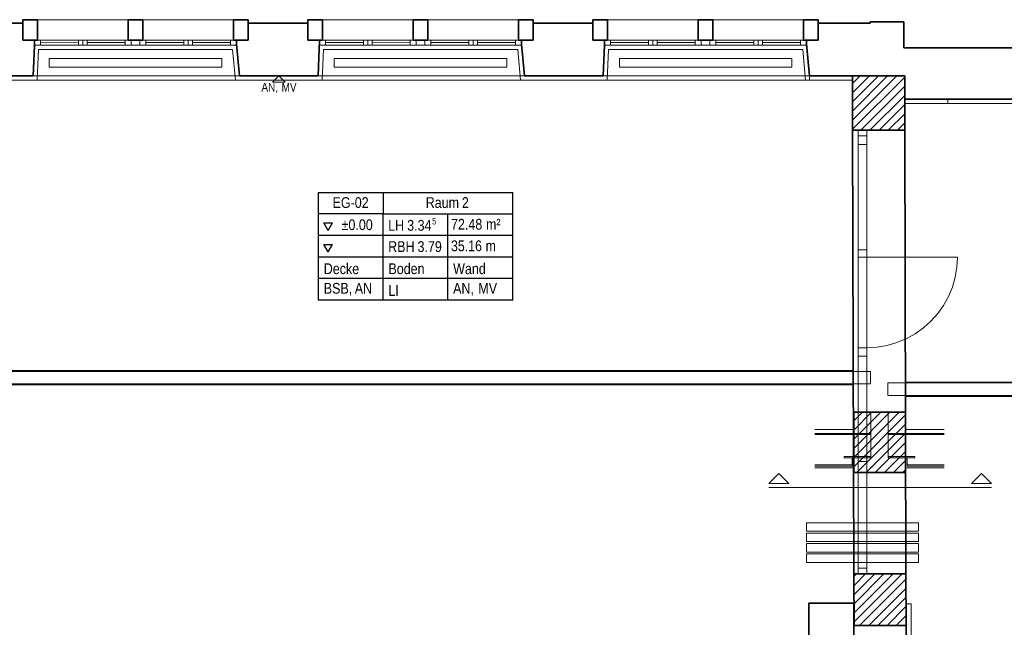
# Model space of a CAD drawing. Extents: x -132 to 668, y -61 to 533.
# Tile 86 of 256: x 43 to 271, y 258 to 399. Entities that reach past the tile are written whole.
import ezdxf
from ezdxf.lldxf.tags import DXFTag

# ---------------------------------------------------------------- set-up
doc = ezdxf.new("R2010")
doc.units = 0
doc.layers.get('0').update_dxf_attribs({"lineweight": 5})
for name, color, linetype, lineweight in [('5_EG-AUSBAU', 7, 'Continuous', 25), ('5_EG-BESTAND', 7, 'Continuous', 25), ('5_EG-DURCHBRÜCHE', 7, 'Continuous', 25), ('5_EG-HLSE', 7, 'Continuous', 25), ('5_EG-NEU', 7, 'Continuous', 25), ('5_EG-RAUM', 7, 'Continuous', 25), ('5_EG-SCHNITT BETONRAHMEN', 7, 'Continuous', 25), ('5_EG-SCHRAFF-FILL', 7, 'Continuous', 25), ('5_EG-STATIK', 7, 'Continuous', 25), ('5_EG-WANDFLÄCHENMATERIAL', 7, 'Continuous', 25)]:
    doc.layers.add(name, color=color, linetype=linetype, lineweight=lineweight)
doc.styles.get("Standard").update_dxf_attribs({"font": 'arial.ttf'})
tags = doc.linetypes.add('ALL_S14', pattern=[0.002, 0.001, -0.001]).pattern_tags.tags
tags[6:7] = [DXFTag(74, 4), DXFTag(75, 0), DXFTag(340, '0'), DXFTag(46, 1.0), DXFTag(50, 0.0), DXFTag(44, 0.0), DXFTag(45, 0.0)]
tags[4:5] = [DXFTag(74, 4), DXFTag(75, 0), DXFTag(340, '0'), DXFTag(46, 1.0), DXFTag(50, 0.0), DXFTag(44, 0.0), DXFTag(45, 0.0)]
tags = doc.linetypes.add('ALL_S16', pattern=[0.0005, 0, -0.0005]).pattern_tags.tags
tags[6:7] = [DXFTag(74, 4), DXFTag(75, 0), DXFTag(340, '0'), DXFTag(46, 1.0), DXFTag(50, 0.0), DXFTag(44, 0.0), DXFTag(45, 0.0)]
tags[4:5] = [DXFTag(74, 4), DXFTag(75, 0), DXFTag(340, '0'), DXFTag(46, 1.0), DXFTag(50, 0.0), DXFTag(44, 0.0), DXFTag(45, 0.0)]
tags = doc.linetypes.add('PUNKT2_S9', pattern=[0.0005, 0, -0.0005]).pattern_tags.tags
tags[6:7] = [DXFTag(74, 4), DXFTag(75, 0), DXFTag(340, '0'), DXFTag(46, 1.0), DXFTag(50, 0.0), DXFTag(44, 0.0), DXFTag(45, 0.0)]
tags[4:5] = [DXFTag(74, 4), DXFTag(75, 0), DXFTag(340, '0'), DXFTag(46, 1.0), DXFTag(50, 0.0), DXFTag(44, 0.0), DXFTag(45, 0.0)]
tags = doc.linetypes.add('STRICHPUNKT2_S5', pattern=[0.01, 0.008, -0.001, 0, -0.001]).pattern_tags.tags
tags[10:11] = [DXFTag(74, 4), DXFTag(75, 0), DXFTag(340, '0'), DXFTag(46, 1.0), DXFTag(50, 0.0), DXFTag(44, 0.0), DXFTag(45, 0.0)]
tags[8:9] = [DXFTag(74, 4), DXFTag(75, 0), DXFTag(340, '0'), DXFTag(46, 1.0), DXFTag(50, 0.0), DXFTag(44, 0.0), DXFTag(45, 0.0)]
tags[6:7] = [DXFTag(74, 4), DXFTag(75, 0), DXFTag(340, '0'), DXFTag(46, 1.0), DXFTag(50, 0.0), DXFTag(44, 0.0), DXFTag(45, 0.0)]
tags[4:5] = [DXFTag(74, 4), DXFTag(75, 0), DXFTag(340, '0'), DXFTag(46, 1.0), DXFTag(50, 0.0), DXFTag(44, 0.0), DXFTag(45, 0.0)]
tags = doc.linetypes.add('VERDECKT2_S2', pattern=[0.0027, 0.002, -0.0007]).pattern_tags.tags
tags[6:7] = [DXFTag(74, 4), DXFTag(75, 0), DXFTag(340, '0'), DXFTag(46, 1.0), DXFTag(50, 0.0), DXFTag(44, 0.0), DXFTag(45, 0.0)]
tags[4:5] = [DXFTag(74, 4), DXFTag(75, 0), DXFTag(340, '0'), DXFTag(46, 1.0), DXFTag(50, 0.0), DXFTag(44, 0.0), DXFTag(45, 0.0)]

# ---------------------------------------------------------------- blocks, each defined once
blk = doc.blocks.new('Referenz-A07AMLO71N', base_point=(-89.16, -60.05))
at = {"layer": '5_EG-AUSBAU', "color": 0, "lineweight": 13}
for p, q in [((47.36, 392.14), (47.04, 385)), ((47.36, 392.14), (92.37, 392.15)), ((92.37, 392.15), (93.01, 385)), ((113.15, 385), (113.48, 392.14)), ((113.48, 392.14), (158.48, 392.15)), ((158.48, 392.15), (159.12, 385)), ((179.58, 392.14), (179.25, 385)), ((179.58, 392.14), (224.59, 392.15)), ((224.59, 392.15), (225.23, 384.99)), ((37.64, 385), (47.04, 385)), ((47.04, 385), (93.01, 385)), ((93.01, 385), (114.01, 385)), ((114.01, 385), (159.12, 385)), ((159.12, 385), (179.25, 385)), ((179.25, 385), (226.15, 384.99)), ((258.26, 379.59), (281.16, 379.57))]:
    blk.add_line(p, q, dxfattribs=at)
at = {"layer": '5_EG-BESTAND', "color": 0, "lineweight": 35}
for p, q in [((23.41, 398.21), (43.71, 398.21)), ((43.71, 399.04), (47.11, 399.04)), ((43.71, 394.3), (43.71, 399.04)), ((43.71, 398.21), (43.71, 394.3)), ((47.11, 399.04), (47.11, 394.3)), ((68.15, 399.03), (71.55, 399.03)), ((68.15, 394.3), (68.15, 399.03)), ((71.55, 399.03), (71.55, 394.3)), ((92.59, 399.04), (95.99, 399.04)), ((92.59, 394.31), (92.59, 399.04)), ((95.99, 399.04), (95.99, 394.31)), ((109.81, 398.21), (95.99, 398.21)), ((95.99, 398.21), (95.99, 394.31)), ((109.81, 399.04), (113.21, 399.04)), ((109.81, 394.3), (109.81, 399.04)), ((109.81, 394.3), (109.81, 398.21)), ((113.21, 399.04), (113.21, 394.3)), ((134.25, 399.03), (137.65, 399.03)), ((134.25, 394.3), (134.25, 399.03)), ((137.65, 399.03), (137.65, 394.3)), ((158.69, 399.04), (162.09, 399.04)), ((158.69, 394.31), (158.69, 399.04)), ((162.09, 399.04), (162.09, 394.31)), ((175.92, 398.21), (162.09, 398.21)), ((162.09, 398.21), (162.09, 394.31)), ((175.92, 399.04), (179.32, 399.04)), ((175.92, 394.3), (175.92, 399.04)), ((175.92, 394.3), (175.92, 398.21)), ((179.32, 399.04), (179.32, 394.3)), ((200.36, 399.03), (203.76, 399.03)), ((200.36, 394.3), (200.36, 399.03)), ((203.76, 399.03), (203.76, 394.3)), ((224.8, 399.04), (228.2, 399.04)), ((224.8, 394.31), (224.8, 399.04)), ((228.2, 399.04), (228.2, 394.31)), ((240.25, 398.2), (228.2, 398.2)), ((228.2, 398.2), (228.2, 394.31)), ((240.66, 398.54), (240.25, 398.54)), ((240.25, 398.54), (240.25, 398.2)), ((248.04, 398.54), (240.66, 398.54)), ((248.04, 392.52), (248.04, 398.54)), ((47.11, 394.3), (43.71, 394.3)), ((43.71, 394.3), (46.41, 394.3)), ((46.41, 392.96), (46.09, 386.03)), ((46.41, 394.3), (46.41, 392.96)), ((71.55, 394.3), (68.15, 394.3)), ((95.99, 394.31), (92.59, 394.31)), ((95.99, 394.31), (93.29, 394.31)), ((93.29, 394.31), (93.29, 393.37)), ((93.29, 393.37), (93.93, 386)), ((112.51, 394.3), (109.81, 394.3)), ((113.21, 394.3), (109.81, 394.3)), ((112.48, 392.33), (112.51, 393.9)), ((112.51, 393.9), (112.51, 394.3)), ((137.65, 394.3), (134.25, 394.3)), ((162.09, 394.31), (158.69, 394.31)), ((162.09, 394.31), (159.39, 394.31)), ((159.39, 394.31), (159.39, 393.81)), ((159.39, 393.81), (159.39, 393.37)), ((159.39, 393.37), (160.03, 386.03)), ((178.62, 394.3), (175.92, 394.3)), ((179.32, 394.3), (175.92, 394.3)), ((178.3, 386), (178.63, 393.14)), ((178.62, 393.14), (178.62, 394.3)), ((203.76, 394.3), (200.36, 394.3)), ((228.2, 394.31), (224.8, 394.31)), ((228.2, 394.31), (225.5, 394.31)), ((225.5, 394.31), (225.5, 393.37)), ((225.5, 393.37), (226.14, 386)), ((112.19, 386), (112.48, 392.33)), ((278.19, 392.52), (248.04, 392.52)), ((46.09, 386), (36.64, 386)), ((46.09, 386.03), (46.09, 386)), ((93.93, 386), (112.19, 386)), ((160.03, 386.03), (160.03, 386)), ((160.03, 386), (178.3, 386)), ((226.14, 385.99), (236.12, 385.99)), ((248.26, 380.59), (279.64, 380.59)), ((236.47, 263.75), (225.97, 263.75)), ((225.97, 263.75), (225.97, 246.11)), ((236.47, 263.75), (236.47, 246.11)), ((248.72, 223.12), (248.55, 263.8)), ((248.58, 258.57), (236.5, 258.57))]:
    blk.add_line(p, q, dxfattribs=at)
at = {"layer": '5_EG-BESTAND', "color": 0, "lineweight": 13}
for p, q in [((47.11, 394.3), (47.11, 399.04)), ((47.11, 399.04), (47.46, 399.04)), ((47.46, 399.04), (92.21, 399.04)), ((92.21, 399.04), (92.59, 399.04)), ((113.21, 399.04), (134.25, 399.03)), ((137.65, 399.03), (158.69, 399.04)), ((179.32, 399.04), (200.36, 399.03)), ((203.76, 399.03), (224.8, 399.04)), ((46.45, 394.3), (47.11, 394.3))]:
    blk.add_line(p, q, dxfattribs=at)
at = {"layer": '5_EG-BESTAND', "color": 0, "lineweight": 18}
for p, q in [((92.59, 399.04), (92.59, 394.31)), ((92.59, 394.31), (93.29, 394.31))]:
    blk.add_line(p, q, dxfattribs=at)
at = {"layer": '5_EG-BESTAND', "color": 0, "linetype": 'PUNKT2_S9', "lineweight": 13, "ltscale": 0.13}
for p, q in [((46.08, 386), (93.94, 386)), ((112.17, 386.03), (160.03, 386.03)), ((178.29, 386), (226.15, 386))]:
    blk.add_line(p, q, dxfattribs=at)
at = {"layer": '5_EG-BESTAND', "color": 0, "linetype": 'ALL_S14', "lineweight": 13, "ltscale": 0.13}
for p, q in [((36.64, 317.5), (240.27, 317.5)), ((36.64, 314.6), (240.27, 314.6)), ((388.61, 314.81), (244.33, 314.81)), ((388.61, 311.91), (244.33, 311.91))]:
    blk.add_line(p, q, dxfattribs=at)
at = {"layer": '5_EG-DURCHBRÜCHE', "color": 0, "linetype": 'ALL_S14', "lineweight": 13, "ltscale": 0.13}
for p, q in [((240.27, 314.7), (240.27, 317.5)), ((244.33, 312.01), (244.33, 314.81))]:
    blk.add_line(p, q, dxfattribs=at)
at = {"layer": '5_EG-HLSE', "color": 0, "linetype": 'ALL_S14', "lineweight": 13, "ltscale": 0.13}
for p, q in [((49.85, 388.03), (49.85, 390.03)), ((49.85, 390.03), (89.85, 390.03)), ((89.85, 390.03), (89.85, 388.03)), ((89.85, 390.03), (89.85, 390.03)), ((115.95, 388.03), (115.95, 390.03)), ((115.95, 390.03), (155.95, 390.03)), ((155.95, 390.03), (155.95, 388.03)), ((155.95, 390.03), (155.95, 390.03)), ((182.06, 388.03), (182.06, 390.03)), ((182.06, 390.03), (222.06, 390.03)), ((222.06, 390.03), (222.06, 388.03)), ((222.06, 390.03), (222.06, 390.03)), ((89.85, 388.03), (49.85, 388.03)), ((89.85, 388.03), (89.85, 388.03)), ((155.95, 388.03), (115.95, 388.03)), ((155.95, 388.03), (155.95, 388.03)), ((222.06, 388.03), (182.06, 388.03)), ((222.06, 388.03), (222.06, 388.03))]:
    blk.add_line(p, q, dxfattribs=at)
at = {"layer": '5_EG-NEU', "color": 0, "lineweight": 13}
for p, q in [((46.41, 393.14), (46.41, 394.3)), ((46.41, 394.3), (47.81, 394.3)), ((47.81, 393.14), (46.41, 393.14)), ((47.81, 393.14), (47.81, 394.3)), ((47.81, 394.3), (67.45, 394.3)), ((47.81, 394.3), (47.81, 393.14)), ((56.63, 393.71), (47.81, 393.72)), ((67.45, 393.14), (47.81, 393.14)), ((56.62, 394.29), (56.63, 393.13)), ((57.62, 394.3), (57.63, 393.14)), ((58.62, 394.31), (58.63, 393.15)), ((58.63, 393.73), (67.45, 393.72)), ((67.45, 394.3), (67.45, 393.14)), ((67.45, 394.3), (68.85, 394.3)), ((67.45, 393.14), (67.45, 394.3)), ((68.85, 393.14), (67.45, 393.14)), ((68.85, 394.3), (68.85, 393.14)), ((68.85, 394.3), (70.85, 394.3)), ((68.85, 393.14), (68.85, 394.3)), ((70.85, 393.14), (68.85, 393.14)), ((70.85, 393.14), (70.85, 394.3)), ((70.85, 394.3), (72.25, 394.3)), ((70.85, 394.3), (70.85, 393.14)), ((72.25, 393.14), (70.85, 393.14)), ((72.25, 393.15), (72.25, 394.31)), ((72.25, 394.31), (91.89, 394.31)), ((72.25, 394.3), (72.25, 393.14)), ((72.25, 393.72), (81.07, 393.72)), ((91.89, 393.15), (72.25, 393.15)), ((81.06, 394.3), (81.07, 393.14)), ((82.06, 394.31), (82.07, 393.15)), ((83.06, 394.32), (83.07, 393.16)), ((83.07, 393.74), (91.89, 393.73)), ((91.89, 394.31), (91.89, 393.15)), ((91.89, 394.31), (93.29, 394.31)), ((91.89, 393.15), (91.89, 394.31)), ((93.29, 393.15), (91.89, 393.15)), ((93.29, 394.31), (93.29, 393.15)), ((112.51, 393.14), (112.51, 394.3)), ((112.51, 394.3), (113.91, 394.3)), ((113.91, 393.14), (112.51, 393.14)), ((113.91, 393.14), (113.91, 394.3)), ((113.91, 394.3), (133.55, 394.3)), ((113.91, 394.3), (113.91, 393.14)), ((113.91, 393.72), (122.73, 393.72)), ((133.55, 393.14), (113.91, 393.14)), ((114.61, 393.14), (132.85, 393.14)), ((122.73, 394.29), (122.74, 393.13)), ((123.73, 394.3), (123.74, 393.14)), ((124.73, 394.31), (124.74, 393.15)), ((124.73, 393.73), (133.55, 393.8)), ((133.55, 394.3), (133.55, 393.14)), ((133.55, 394.3), (134.95, 394.3)), ((133.55, 393.14), (133.55, 394.3)), ((134.95, 393.14), (133.55, 393.14)), ((134.95, 394.3), (134.95, 393.14)), ((134.95, 394.3), (136.95, 394.3)), ((134.95, 393.14), (134.95, 394.3)), ((136.95, 393.14), (134.95, 393.14)), ((136.95, 393.14), (136.95, 394.3)), ((136.95, 394.3), (138.35, 394.3)), ((136.95, 394.3), (136.95, 393.14)), ((138.35, 393.14), (136.95, 393.14)), ((138.35, 393.15), (138.35, 394.31)), ((138.35, 394.31), (157.99, 394.31)), ((138.35, 394.3), (138.35, 393.14)), ((138.35, 393.73), (147.17, 393.72)), ((157.99, 393.15), (138.35, 393.15)), ((139.05, 393.15), (157.29, 393.15)), ((147.17, 394.3), (147.18, 393.14)), ((148.17, 394.31), (148.18, 393.15)), ((149.17, 394.32), (149.18, 393.16)), ((149.17, 393.74), (157.99, 393.73)), ((157.99, 394.31), (157.99, 393.15)), ((157.99, 394.31), (159.39, 394.31)), ((157.99, 393.15), (157.99, 394.31)), ((159.39, 393.15), (157.99, 393.15)), ((159.39, 394.31), (159.39, 393.15)), ((178.62, 393.14), (178.62, 394.3)), ((178.62, 394.3), (180.02, 394.3)), ((180.02, 393.14), (178.62, 393.14)), ((180.02, 393.14), (180.02, 394.3)), ((180.02, 394.3), (199.66, 394.3)), ((180.02, 394.3), (180.02, 393.14)), ((180.02, 393.72), (188.84, 393.72)), ((199.66, 393.14), (180.02, 393.14)), ((188.83, 394.29), (188.84, 393.13)), ((189.83, 394.3), (189.84, 393.14)), ((190.83, 394.31), (190.84, 393.15)), ((190.84, 393.73), (199.66, 393.72)), ((199.66, 394.3), (199.66, 393.14)), ((199.66, 394.3), (201.06, 394.3)), ((199.66, 393.14), (199.66, 394.3)), ((201.06, 393.14), (199.66, 393.14)), ((201.06, 394.3), (201.06, 393.14)), ((201.06, 394.3), (203.06, 394.3)), ((201.06, 393.14), (201.06, 394.3)), ((203.06, 393.14), (201.06, 393.14)), ((203.06, 393.14), (203.06, 394.3)), ((203.06, 394.3), (204.46, 394.3)), ((203.06, 394.3), (203.06, 393.14)), ((204.46, 393.14), (203.06, 393.14)), ((204.46, 393.15), (204.46, 394.31)), ((204.46, 394.31), (224.1, 394.31)), ((204.46, 394.3), (204.46, 393.14)), ((204.46, 393.72), (213.28, 393.72)), ((224.1, 393.15), (204.46, 393.15)), ((213.27, 394.3), (213.28, 393.14)), ((214.27, 394.31), (214.28, 393.15)), ((215.27, 394.32), (215.28, 393.16)), ((215.28, 393.74), (224.1, 393.73)), ((224.1, 394.31), (224.1, 393.15)), ((224.1, 394.31), (225.5, 394.31)), ((224.1, 393.15), (224.1, 394.31)), ((225.5, 393.15), (224.1, 393.15)), ((225.5, 394.31), (225.5, 393.15)), ((226.15, 384.99), (226.15, 386)), ((226.15, 384.99), (236.12, 384.99)), ((248.26, 379.59), (258.26, 379.59)), ((258.26, 379.59), (258.26, 380.59)), ((237.45, 373.39), (237.45, 372.84)), ((239.45, 373.39), (239.45, 372.84)), ((237.45, 372.09), (239.45, 372.09)), ((237.45, 370.09), (239.45, 370.09)), ((237.45, 345.72), (239.45, 345.72)), ((237.45, 343.98), (239.45, 343.98)), ((237.45, 322.98), (239.45, 322.98)), ((237.45, 321.04), (239.45, 321.04)), ((237.38, 296.57), (239.38, 296.57)), ((225.47, 280.42), (225.47, 282.42)), ((225.47, 282.42), (251.47, 282.42)), ((251.47, 282.42), (251.47, 280.42)), ((251.47, 280.42), (225.47, 280.42)), ((225.47, 278.02), (225.47, 280.02)), ((225.47, 280.02), (251.47, 280.02)), ((251.47, 280.02), (251.47, 278.02)), ((251.47, 278.02), (225.47, 278.02)), ((225.47, 275.62), (225.47, 277.62)), ((225.47, 277.62), (251.47, 277.62)), ((251.47, 277.62), (251.47, 275.62)), ((251.47, 275.62), (225.47, 275.62)), ((225.47, 273.22), (225.47, 275.22)), ((225.47, 275.22), (251.47, 275.22)), ((251.47, 275.22), (251.47, 273.22)), ((251.47, 273.22), (225.47, 273.22)), ((237.47, 272.82), (237.47, 270.57)), ((237.47, 271.87), (239.47, 271.87)), ((239.47, 272.82), (239.47, 270.58)), ((249.71, 263.57), (248.55, 263.57)), ((249.71, 263.57), (249.71, 248.57))]:
    blk.add_line(p, q, dxfattribs=at)
at = {"layer": '5_EG-NEU', "color": 0, "linetype": 'VERDECKT2_S2', "lineweight": 13, "ltscale": 0.13}
for p, q in [((237.47, 272.82), (237.45, 373.39)), ((239.47, 272.82), (239.45, 373.39)), ((239.48, 343.98), (260.48, 343.98)), ((260.35, 341.63), (260.48, 343.98)), ((259.95, 339.31), (260.35, 341.63)), ((259.3, 337.05), (259.95, 339.31)), ((258.4, 334.87), (259.3, 337.05)), ((257.26, 332.81), (258.4, 334.87)), ((255.9, 330.89), (257.26, 332.81)), ((252.57, 327.56), (254.33, 329.13)), ((254.33, 329.13), (255.9, 330.89)), ((250.65, 326.2), (252.57, 327.56)), ((246.41, 324.16), (248.59, 325.06)), ((248.59, 325.06), (250.65, 326.2)), ((239.48, 322.98), (241.83, 323.11)), ((241.83, 323.11), (244.15, 323.51)), ((244.15, 323.51), (246.41, 324.16))]:
    blk.add_line(p, q, dxfattribs=at)
at = {"layer": '5_EG-NEU', "color": 0, "linetype": 'ALL_S14', "lineweight": 13, "ltscale": 0.13}
for p, q in [((236.27, 317.7), (36.64, 317.7)), ((236.28, 314.4), (36.64, 314.4)), ((388.61, 315.01), (248.33, 315.01)), ((388.61, 311.71), (248.34, 311.71))]:
    blk.add_line(p, q, dxfattribs=at)
at = {"layer": '5_EG-RAUM', "color": 0, "lineweight": -2}
for p, q in [((112.27, 354.01), (112.27, 359.01)), ((112.27, 359.01), (127.27, 359.01)), ((127.27, 359.01), (127.27, 354.01)), ((127.27, 359.01), (157.37, 359.01)), ((157.37, 334.01), (157.37, 359.01)), ((112.27, 334.01), (112.27, 354.01)), ((127.27, 354.01), (112.27, 354.01)), ((127.27, 334.01), (127.27, 354.01)), ((127.27, 354.01), (157.37, 354.01)), ((142.27, 334.01), (142.27, 354.01)), ((114.51, 350.2), (113.51, 351.93)), ((113.51, 351.93), (115.51, 351.93)), ((114.51, 350.2), (115.51, 351.93)), ((157.37, 349.01), (112.27, 349.01)), ((114.51, 345.2), (113.51, 346.93)), ((113.51, 346.93), (115.51, 346.93)), ((114.51, 345.2), (115.51, 346.93)), ((157.37, 344.01), (112.27, 344.01)), ((157.37, 339.01), (112.27, 339.01)), ((157.37, 334.01), (112.27, 334.01))]:
    blk.add_line(p, q, dxfattribs=at)
at = {"layer": '5_EG-SCHNITT BETONRAHMEN', "color": 0, "lineweight": 35}
for p, q in [((236.42, 308.03), (236.42, 294.03)), ((248.42, 308.03), (236.42, 308.03)), ((248.42, 294.03), (248.42, 308.03)), ((236.42, 294.03), (248.42, 294.03))]:
    blk.add_line(p, q, dxfattribs=at)
at = {"layer": '5_EG-SCHNITT BETONRAHMEN', "color": 0, "lineweight": 13}
for p, q in [((236.42, 297.52), (246.93, 308.03)), ((236.42, 301.77), (242.69, 308.03)), ((236.42, 306.01), (238.44, 308.03)), ((227.42, 304.03), (236.42, 304.03)), ((237.17, 294.03), (248.42, 305.28)), ((248.42, 304.03), (257.42, 304.03)), ((227.42, 303.13), (236.42, 303.13)), ((227.42, 302.83), (236.42, 302.83)), ((257.42, 303.13), (248.42, 303.13)), ((257.42, 302.83), (248.42, 302.83)), ((241.42, 294.03), (248.42, 301.04)), ((234.22, 297.43), (234.22, 297.73)), ((234.22, 297.73), (234.22, 297.73)), ((234.22, 297.73), (236.42, 297.73)), ((234.22, 297.43), (234.22, 297.43)), ((236.42, 297.43), (234.22, 297.43)), ((236.02, 297.43), (236.02, 295.53)), ((250.62, 297.73), (248.42, 297.73)), ((248.42, 297.43), (250.62, 297.43)), ((248.82, 297.43), (248.82, 295.53)), ((250.62, 297.43), (250.62, 297.73)), ((250.62, 297.73), (250.62, 297.73)), ((250.62, 297.43), (250.62, 297.43)), ((227.42, 295.83), (236.02, 295.83)), ((227.42, 295.53), (236.02, 295.53)), ((227.42, 295.13), (236.42, 295.13)), ((245.66, 294.03), (248.42, 296.8)), ((257.42, 295.13), (248.41, 295.13)), ((257.42, 295.83), (248.82, 295.83)), ((257.42, 295.53), (248.82, 295.53)), ((216.74, 291.54), (219.04, 293.85)), ((219.04, 293.85), (221.35, 291.54)), ((219.04, 293.85), (219.04, 293.85)), ((263.72, 291.54), (266.03, 293.85)), ((266.03, 293.85), (268.34, 291.54)), ((266.03, 293.85), (266.03, 293.85)), ((216.74, 291.54), (221.35, 291.54)), ((263.72, 291.54), (268.34, 291.54))]:
    blk.add_line(p, q, dxfattribs=at)
at = {"layer": '5_EG-SCHNITT BETONRAHMEN', "color": 0, "linetype": 'VERDECKT2_S2', "lineweight": 13, "ltscale": 0.13}
for p, q in [((236.42, 299.65), (244.81, 308.03)), ((236.42, 303.89), (240.57, 308.03)), ((236.42, 295.4), (248.42, 307.4)), ((239.29, 294.03), (248.42, 303.16)), ((235.33, 297.73), (235.33, 297.73)), ((243.54, 294.03), (248.42, 298.92)), ((249.51, 297.73), (249.51, 297.73)), ((247.78, 294.03), (248.42, 294.68))]:
    blk.add_line(p, q, dxfattribs=at)
at = {"layer": '5_EG-SCHNITT BETONRAHMEN', "color": 0, "linetype": 'ALL_S14', "lineweight": 13, "ltscale": 0.13}
for p, q in [((240.42, 297.43), (240.42, 308.03)), ((244.42, 297.43), (244.42, 308.03))]:
    blk.add_line(p, q, dxfattribs=at)
at = {"layer": '5_EG-SCHNITT BETONRAHMEN', "color": 0, "linetype": 'PUNKT2_S9', "lineweight": 13, "ltscale": 0.13}
for p, q in [((236.42, 303.13), (240.42, 303.13)), ((236.42, 302.83), (240.42, 302.83)), ((248.42, 303.13), (244.42, 303.13)), ((248.42, 302.83), (244.42, 302.83)), ((234.22, 297.73), (240.42, 297.73)), ((236.42, 297.43), (240.42, 297.43)), ((250.62, 297.73), (244.42, 297.73)), ((248.42, 297.43), (244.42, 297.43))]:
    blk.add_line(p, q, dxfattribs=at)
at = {"layer": '5_EG-SCHNITT BETONRAHMEN', "color": 0, "linetype": 'STRICHPUNKT2_S5', "lineweight": 13, "ltscale": 0.13}
blk.add_line((216.74, 290.54), (268.34, 290.54), dxfattribs=at)
at = {"layer": '5_EG-SCHRAFF-FILL', "color": 0, "lineweight": 13}
for p, q in [((236.16, 377.87), (244.28, 385.99)), ((236.16, 382.12), (240.04, 385.99)), ((236.16, 373.63), (248.26, 385.73)), ((240.17, 373.39), (248.26, 381.48)), ((244.41, 373.39), (248.26, 377.24)), ((236.48, 267.88), (239.17, 270.57)), ((236.48, 263.64), (243.41, 270.57)), ((236.48, 259.4), (247.66, 270.57)), ((239.9, 258.57), (248.52, 267.19)), ((244.14, 258.57), (248.52, 262.95)), ((248.38, 258.57), (248.52, 258.71))]:
    blk.add_line(p, q, dxfattribs=at)
at = {"layer": '5_EG-SCHRAFF-FILL', "color": 0, "linetype": 'VERDECKT2_S2', "lineweight": 13, "ltscale": 0.13}
for p, q in [((236.16, 375.75), (246.4, 385.99)), ((236.16, 380), (242.16, 385.99)), ((236.16, 384.24), (237.92, 385.99)), ((238.05, 373.39), (248.26, 383.6)), ((242.29, 373.39), (248.26, 379.36)), ((246.53, 373.39), (248.26, 375.12)), ((236.48, 270.01), (237.05, 270.57)), ((236.48, 265.76), (241.29, 270.57)), ((236.48, 261.52), (245.54, 270.57)), ((237.78, 258.57), (248.52, 269.32)), ((242.02, 258.57), (248.52, 265.07)), ((246.26, 258.57), (248.52, 260.83))]:
    blk.add_line(p, q, dxfattribs=at)
at = {"layer": '5_EG-STATIK', "color": 0, "lineweight": 35}
for p, q in [((236.14, 385.99), (236.14, 373.39)), ((248.26, 385.99), (236.14, 385.99)), ((248.26, 385.99), (248.26, 373.39)), ((248.26, 373.39), (236.14, 373.39)), ((248.52, 270.57), (236.45, 270.57)), ((236.45, 270.57), (236.5, 258.52)), ((248.58, 258.57), (248.53, 270.57))]:
    blk.add_line(p, q, dxfattribs=at)
at = {"layer": '5_EG-STATIK', "color": 0, "linetype": 'ALL_S16', "lineweight": 35, "ltscale": 0.35}
for p, q in [((236.12, 373.39), (236.44, 270.53)), ((248.24, 373.39), (248.52, 270.57))]:
    blk.add_line(p, q, dxfattribs=at)
at = {"layer": '5_EG-WANDFLÄCHENMATERIAL', "color": 0, "lineweight": 18}
for p, q in [((103.06, 386), (101.59, 384.53)), ((103.06, 386), (104.53, 384.53)), ((104.53, 384.53), (101.59, 384.53))]:
    blk.add_line(p, q, dxfattribs=at)
at = {"layer": '5_EG-RAUM', "color": 0, "lineweight": -2, "attachment_point": 1}
for s, insert, char_height in [('{\\W0.83;\\fArial;EG-02}', (115.55, 357.89), 2.5), ('{\\W0.83;\\fArial;Raum}', (137.15, 357.89), 2.5), ('{\\W0.83;\\fArial;2}', (145.54, 357.89), 2.5), ('{\\W0.83;\\fArial;±0.00}', (117.64, 352.75), 2.5), ('{\\W0.83;\\fArial;LH}', (128.44, 352.61), 2.5), ('{\\W0.83;\\fArial;3.34}', (132.85, 352.61), 2.5), ('{\\W0.82;\\fArial;5}', (138.63, 353.06), 1.5), ('{\\W0.83;\\fArial;72.48}', (143.02, 352.86), 2.5), ('{\\W0.83;\\fArial;m²}', (151.13, 352.86), 2.5), ('{\\W0.83;\\fArial;RBH}', (128.44, 347.68), 2.5), ('{\\W0.83;\\fArial;3.79}', (135.25, 347.68), 2.5), ('{\\W0.82;\\fArial;35.16}', (143.02, 347.86), 2.5), ('{\\W0.82;\\fArial;m}', (151.05, 347.86), 2.5), ('{\\W0.83;\\fArial;Decke}', (113.51, 342.55), 2.5), ('{\\W0.83;\\fArial;Boden}', (128.51, 342.55), 2.5), ('{\\W0.83;\\fArial;Wand}', (143.51, 342.55), 2.5), ('{\\W0.83;\\fArial;BSB,}', (113.51, 338.01), 2.5), ('{\\W0.83;\\fArial;AN}', (120.7, 338.01), 2.5), ('{\\W0.83;\\fArial;AN,}', (143.51, 338.01), 2.5), ('{\\W0.83;\\fArial;MV}', (149.36, 338.01), 2.5), ('{\\W0.82;\\fArial;LI}', (128.51, 337.51), 2.5)]:
    blk.add_mtext(s, dxfattribs=dict(at, insert=insert, char_height=char_height))
at = {"layer": '5_EG-WANDFLÄCHENMATERIAL', "color": 0, "lineweight": 18, "char_height": 2, "attachment_point": 1}
for s, insert in [('{\\W0.83;\\fArial;AN,}', (99.05, 384.39)), ('{\\W0.83;\\fArial;MV}', (103.73, 384.39))]:
    blk.add_mtext(s, dxfattribs=dict(at, insert=insert))

msp = doc.modelspace()

# ---------------------------------------------------------------- block references
at = {"color": 251, "lineweight": 25, "ltscale": 0.25, "true_color": 0x585858}
msp.add_blockref('Referenz-A07AMLO71N', (-89.16, -60.05), dxfattribs=at)

doc.saveas('drawing.dxf')
